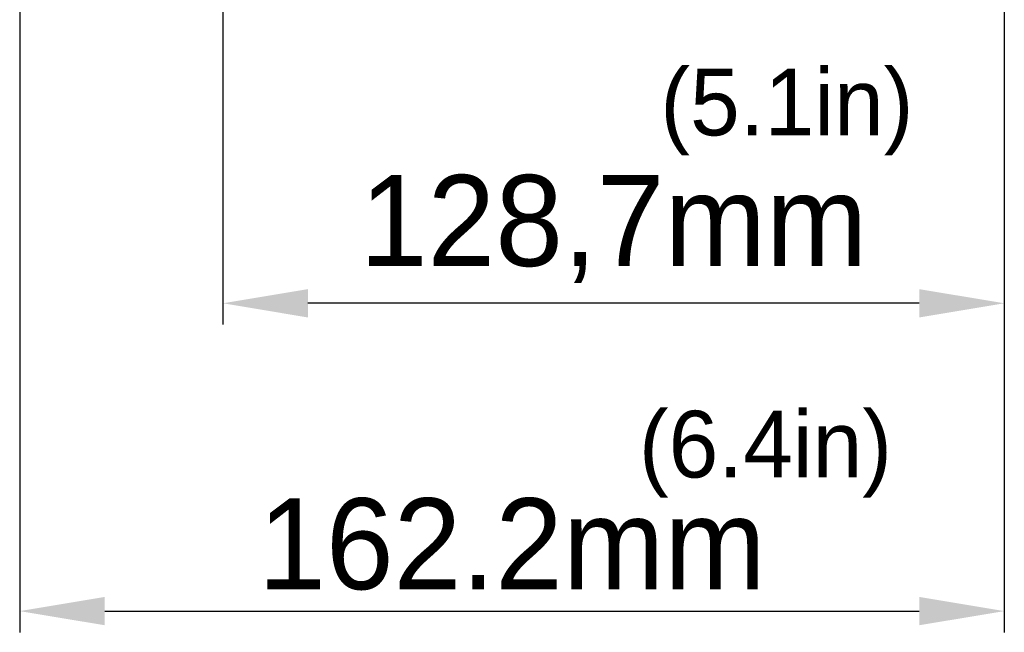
# Model space of a CAD drawing. Header units: millimetres. Extents: x 29170 to 33192, y 579 to 3108.
# Tile 164 of 256: x 32109 to 32271, y 1134 to 1235. Entities that reach past the tile are written whole.
import ezdxf

# ---------------------------------------------------------------- set-up
doc = ezdxf.new("R2010")
doc.units = ezdxf.units.MM
doc.layers.add('细实线', color=7, linetype='Continuous', lineweight=13)
doc.dimstyles.new('ISO-25', dxfattribs={"dimtxt": 15, "dimasz": 14, "dimexe": 3.5, "dimexo": 0, "dimgap": 3.5, "dimtad": 1, "dimtxsty": 'Standard', "dimcen": 2.5, "dimadec": 0, "dimazin": 0, "dimtfac": 1, "dimtmove": 0, "dimatfit": 3, "dimfxl": 1, "dimarcsym": 0})

# ---------------------------------------------------------------- blocks, each defined once
blk = doc.blocks.new('*D68')
at = {"layer": 'Defpoints', "color": 0, "transparency": 16777216}
for p in [(32271.11, 1386.18), (32142.41, 1314.55), (32142.41, 1188.25)]:
    blk.add_point(p, dxfattribs=at)
at = {"layer": '细实线', "color": 0, "lineweight": -2, "transparency": 16777216}
for p, q in [((32271.11, 1386.18), (32271.11, 1184.75)), ((32142.41, 1314.55), (32142.41, 1184.75)), ((32257.11, 1188.25), (32156.41, 1188.25))]:
    blk.add_line(p, q, dxfattribs=at)
at = {"layer": '细实线', "color": 0, "transparency": 16777216}
for points in [[(32156.41, 1190.58), (32156.41, 1185.91), (32142.41, 1188.25)], [(32257.11, 1190.58), (32257.11, 1185.91), (32271.11, 1188.25)]]:
    blk.add_solid(points, dxfattribs=at)
at = {"layer": '细实线', "color": 0, "transparency": 16777216, "insert": (32206.76, 1200.5), "char_height": 15, "attachment_point": 5}
blk.add_mtext('128,7mm', dxfattribs=at)
blk = doc.blocks.new('*D75')
at = {"layer": 'Defpoints', "color": 0, "transparency": 16777216}
for p in [(32271.11, 1384.69), (32108.93, 1332.06), (32271.11, 1137.5)]:
    blk.add_point(p, dxfattribs=at)
at = {"layer": '细实线', "color": 0, "lineweight": -2, "transparency": 16777216}
for p, q in [((32271.11, 1384.69), (32271.11, 1134)), ((32108.93, 1332.06), (32108.93, 1134)), ((32122.93, 1137.5), (32257.11, 1137.5))]:
    blk.add_line(p, q, dxfattribs=at)
at = {"layer": '细实线', "color": 0, "transparency": 16777216}
for points in [[(32122.93, 1139.84), (32122.93, 1135.17), (32108.93, 1137.5)], [(32257.11, 1139.84), (32257.11, 1135.17), (32271.11, 1137.5)]]:
    blk.add_solid(points, dxfattribs=at)
at = {"layer": '细实线', "color": 0, "transparency": 16777216, "insert": (32190.02, 1148.5), "char_height": 15, "attachment_point": 5}
blk.add_mtext('162.2mm', dxfattribs=at)

msp = doc.modelspace()

# ---------------------------------------------------------------- texts
at = {"layer": '细实线', "char_height": 11, "width": 113.82149, "attachment_point": 1}
for s, insert in [('(5.1in)', (32214.455, 1226.93)), ('(6.4in)', (32210.928, 1170.528))]:
    msp.add_mtext(s, dxfattribs=dict(at, insert=insert))

# ---------------------------------------------------------------- dimensions: what is measured, and where the dimension line sits
at = {"layer": '细实线'}
for base, p1, p2, text, picture, middle in [((32142.414, 1188.247), (32271.114, 1386.182), (32142.414, 1314.55), '<>mm', '*D68', (32206.764, 1200.497)), ((32271.114, 1137.503), (32108.928, 1332.061), (32271.114, 1384.688), '162.2mm', '*D75', (32190.021, 1148.503))]:
    dim = msp.add_linear_dim(base=base, p1=p1, p2=p2, text=text, dimstyle='ISO-25', dxfattribs=at)
    dim.commit()
    dim.dimension.update_dxf_attribs({"geometry": picture, "text_midpoint": middle})

doc.saveas('drawing.dxf')
